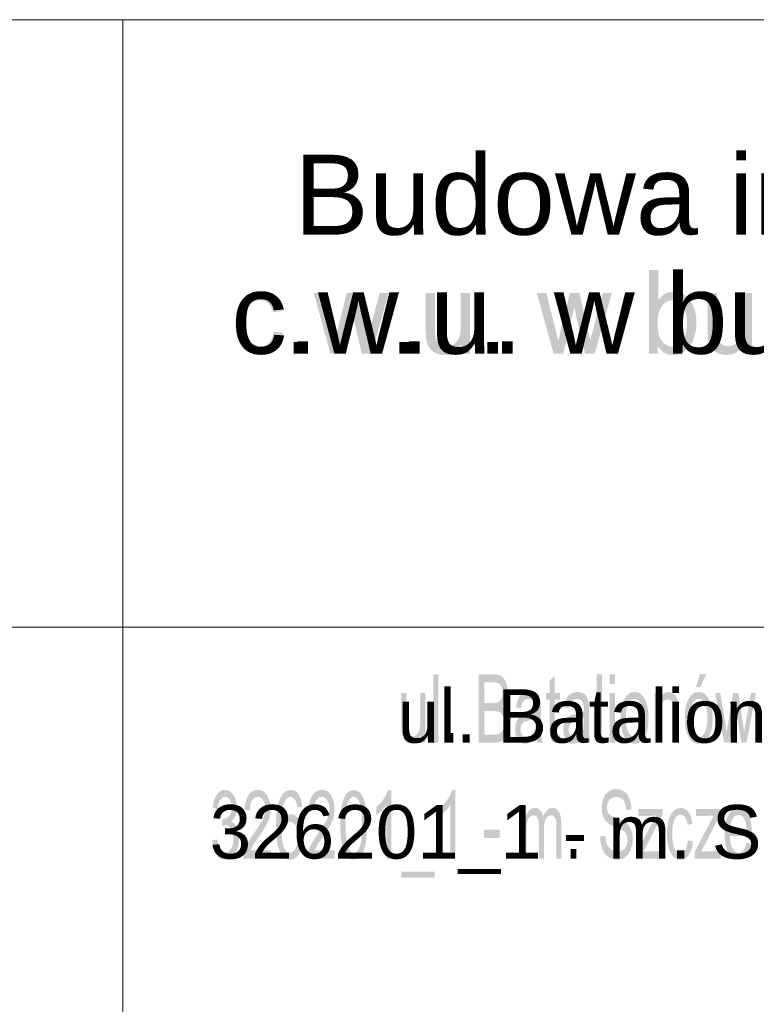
# Model space of a CAD drawing. Header units: millimetres. Extents: x -283 to 124139, y -3891 to 5906.
# Tile 31 of 55: x 1557 to 1691, y -3717 to -3539. Entities that reach past the tile are written whole.
import ezdxf

# ---------------------------------------------------------------- set-up
doc = ezdxf.new("R2010")
doc.units = ezdxf.units.MM
doc.header["$LTSCALE"] = 20
doc.header["$MEASUREMENT"] = 0
doc.layers.get('0').update_dxf_attribs({"color": 252, "linetype": 'CONTINUOUS'})

msp = doc.modelspace()

# ---------------------------------------------------------------- hatches: boundary and pattern name
h = msp.add_hatch(color=7)
h.paths.add_polyline_path([(1672.93, -3599.33), (1671.38, -3599.33), (1671.38, -3584.18), (1673.05, -3584.18), (1673.05, -3589.59), (1673.62, -3588.94), (1674.26, -3588.48), (1674.97, -3588.2), (1675.76, -3588.11), (1676.65, -3588.21), (1677.49, -3588.52), (1678.23, -3589.01), (1678.83, -3589.66), (1679.29, -3590.48), (1679.65, -3591.45), (1679.87, -3592.53), (1679.94, -3593.68), (1679.87, -3595.01), (1679.63, -3596.18), (1679.24, -3597.19), (1678.69, -3598.04), (1678.03, -3598.71), (1677.31, -3599.2), (1676.52, -3599.48), (1675.67, -3599.58), (1674.85, -3599.48), (1674.11, -3599.17), (1673.48, -3598.67), (1672.93, -3597.96)])
h.paths.add_polyline_path([(1672.91, -3593.76), (1672.94, -3594.68), (1673.03, -3595.46), (1673.18, -3596.11), (1673.4, -3596.61), (1673.83, -3597.24), (1674.33, -3597.69), (1674.9, -3597.96), (1675.54, -3598.05), (1676.07, -3597.98), (1676.56, -3597.79), (1677.01, -3597.46), (1677.43, -3596.99), (1677.78, -3596.4), (1678.03, -3595.67), (1678.18, -3594.82), (1678.23, -3593.83), (1678.18, -3592.83), (1678.04, -3591.97), (1677.8, -3591.24), (1677.47, -3590.66), (1677.06, -3590.21), (1676.62, -3589.89), (1676.14, -3589.7), (1675.61, -3589.64), (1675.08, -3589.7), (1674.59, -3589.9), (1674.13, -3590.23), (1673.71, -3590.7), (1673.36, -3591.29), (1673.11, -3591.99), (1672.96, -3592.82)])
h = msp.add_hatch(color=7)
h.dxf.hatch_style = 2
h.paths.add_polyline_path([(1603.43, -3595.31), (1605.08, -3595.55), (1604.89, -3596.44), (1604.6, -3597.24), (1604.2, -3597.93), (1603.7, -3598.51), (1603.11, -3598.98), (1602.46, -3599.31), (1601.74, -3599.51), (1600.97, -3599.58), (1600, -3599.49), (1599.14, -3599.21), (1598.37, -3598.75), (1597.71, -3598.11), (1597.17, -3597.29), (1596.78, -3596.32), (1596.55, -3595.18), (1596.47, -3593.89), (1596.61, -3592.22), (1597, -3590.77), (1597.3, -3590.15), (1597.67, -3589.61), (1598.11, -3589.15), (1598.62, -3588.77), (1599.75, -3588.27), (1600.97, -3588.11), (1601.74, -3588.16), (1602.44, -3588.33), (1603.06, -3588.62), (1603.61, -3589.01), (1604.07, -3589.51), (1604.45, -3590.11), (1604.73, -3590.8), (1604.92, -3591.58), (1603.29, -3591.86), (1602.97, -3590.89), (1602.47, -3590.2), (1601.82, -3589.78), (1601.04, -3589.64), (1600.44, -3589.7), (1599.89, -3589.89), (1599.41, -3590.2), (1598.98, -3590.64), (1598.64, -3591.22), (1598.39, -3591.95), (1598.25, -3592.82), (1598.2, -3593.83), (1598.24, -3594.86), (1598.39, -3595.74), (1598.62, -3596.47), (1598.96, -3597.05), (1599.37, -3597.49), (1599.84, -3597.8), (1600.36, -3597.99), (1600.95, -3598.05), (1601.85, -3597.88), (1602.59, -3597.38), (1602.9, -3597), (1603.13, -3596.53), (1603.31, -3595.96)])
h = msp.add_hatch(color=7)
h.dxf.hatch_style = 2
h.paths.add_polyline_path([(1613.69, -3599.33), (1610.67, -3588.35), (1612.4, -3588.35), (1613.97, -3594.69), (1614.55, -3597.05), (1614.6, -3596.84), (1614.7, -3596.39), (1614.85, -3595.71), (1615.06, -3594.78), (1616.64, -3588.35), (1618.36, -3588.35), (1619.84, -3594.72), (1620.33, -3596.82), (1620.9, -3594.7), (1622.59, -3588.35), (1624.22, -3588.35), (1621.13, -3599.33), (1619.39, -3599.33), (1617.82, -3592.76), (1617.44, -3590.89), (1615.44, -3599.33)])
h = msp.add_hatch(color=7)
h.dxf.hatch_style = 2
h.paths.add_polyline_path([(1637.46, -3599.33), (1637.46, -3597.72), (1636.84, -3598.53), (1636.11, -3599.12), (1635.27, -3599.46), (1634.33, -3599.58), (1633.49, -3599.49), (1632.7, -3599.21), (1632.04, -3598.79), (1631.58, -3598.27), (1631.26, -3597.65), (1631.06, -3596.89), (1630.98, -3596.19), (1630.95, -3595.16), (1630.95, -3588.35), (1632.63, -3588.35), (1632.63, -3594.44), (1632.63, -3595.11), (1632.65, -3595.66), (1632.69, -3596.1), (1632.73, -3596.41), (1632.98, -3597.06), (1633.4, -3597.56), (1633.97, -3597.87), (1634.67, -3597.98), (1635.4, -3597.87), (1636.08, -3597.55), (1636.65, -3597.04), (1637.02, -3596.38), (1637.22, -3595.48), (1637.29, -3594.24), (1637.29, -3588.35), (1638.96, -3588.35), (1638.96, -3599.33)])
h = msp.add_hatch(color=7)
h.dxf.hatch_style = 2
h.paths.add_polyline_path([(1654.08, -3599.33), (1651.06, -3588.35), (1652.79, -3588.35), (1654.37, -3594.69), (1654.95, -3597.05), (1654.99, -3596.84), (1655.09, -3596.39), (1655.25, -3595.71), (1655.46, -3594.78), (1657.03, -3588.35), (1658.76, -3588.35), (1660.23, -3594.72), (1660.73, -3596.82), (1661.29, -3594.7), (1662.99, -3588.35), (1664.61, -3588.35), (1661.53, -3599.33), (1659.79, -3599.33), (1658.21, -3592.76), (1657.84, -3590.89), (1655.83, -3599.33)])
h = msp.add_hatch(color=7)
h.dxf.hatch_style = 2
h.paths.add_polyline_path([(1688.5, -3599.33), (1688.5, -3597.72), (1687.87, -3598.53), (1687.14, -3599.12), (1686.3, -3599.46), (1685.36, -3599.58), (1684.52, -3599.49), (1683.73, -3599.21), (1683.07, -3598.79), (1682.61, -3598.27), (1682.29, -3597.65), (1682.09, -3596.89), (1682.01, -3596.19), (1681.99, -3595.16), (1681.99, -3588.35), (1683.66, -3588.35), (1683.66, -3594.44), (1683.66, -3595.11), (1683.68, -3595.66), (1683.72, -3596.1), (1683.76, -3596.41), (1684.01, -3597.06), (1684.43, -3597.56), (1685.01, -3597.87), (1685.7, -3597.98), (1686.43, -3597.87), (1687.11, -3597.55), (1687.68, -3597.04), (1688.05, -3596.38), (1688.25, -3595.48), (1688.32, -3594.24), (1688.32, -3588.35), (1689.99, -3588.35), (1689.99, -3599.33)])
h = msp.add_hatch(color=7)
h.dxf.hatch_style = 2
h.paths.add_polyline_path([(1607.02, -3599.33), (1607.02, -3597.21), (1608.93, -3597.21), (1608.93, -3599.33)])
h = msp.add_hatch(color=7)
h.dxf.hatch_style = 2
h.paths.add_polyline_path([(1626.15, -3599.33), (1626.15, -3597.21), (1628.05, -3597.21), (1628.05, -3599.33)])
h = msp.add_hatch(color=7)
h.dxf.hatch_style = 2
h.paths.add_polyline_path([(1642.1, -3599.33), (1642.1, -3597.21), (1644.01, -3597.21), (1644.01, -3599.33)])
h = msp.add_hatch(color=7)
h.dxf.hatch_style = 2
h.paths.add_polyline_path([(1632.33, -3669.7), (1632.33, -3657.32), (1633.24, -3657.32), (1633.24, -3669.7)])
h = msp.add_hatch(color=7)
h.paths.add_polyline_path([(1640.54, -3669.7), (1640.54, -3657.32), (1643.33, -3657.32), (1644.09, -3657.42), (1644.69, -3657.7), (1645.15, -3658.18), (1645.5, -3658.86), (1645.71, -3659.66), (1645.79, -3660.49), (1645.72, -3661.26), (1645.53, -3661.98), (1645.2, -3662.62), (1644.75, -3663.11), (1645.34, -3663.56), (1645.78, -3664.24), (1646.06, -3665.1), (1646.15, -3666.11), (1646.09, -3666.95), (1645.93, -3667.73), (1645.68, -3668.39), (1645.38, -3668.88), (1645.02, -3669.23), (1644.57, -3669.49), (1644.03, -3669.65), (1643.37, -3669.7)])
h.paths.add_polyline_path([(1641.52, -3662.52), (1643.13, -3662.52), (1643.69, -3662.49), (1644.07, -3662.38), (1644.39, -3662.13), (1644.63, -3661.76), (1644.77, -3661.28), (1644.82, -3660.68), (1644.78, -3660.11), (1644.64, -3659.6), (1644.43, -3659.21), (1644.14, -3658.96), (1643.69, -3658.83), (1643.01, -3658.78), (1641.52, -3658.78)])
h.paths.add_polyline_path([(1641.52, -3668.24), (1643.37, -3668.24), (1643.78, -3668.22), (1644.04, -3668.18), (1644.61, -3667.84), (1644.82, -3667.55), (1644.98, -3667.15), (1645.09, -3666.67), (1645.13, -3666.11), (1645.08, -3665.46), (1644.92, -3664.91), (1644.66, -3664.47), (1644.33, -3664.19), (1643.87, -3664.04), (1643.24, -3663.98), (1641.52, -3663.98)])
h = msp.add_hatch(color=7)
h.dxf.hatch_style = 2
h.paths.add_polyline_path([(1655.22, -3668.34), (1655.35, -3669.68), (1654.66, -3669.82), (1654.22, -3669.75), (1653.89, -3669.55), (1653.66, -3669.25), (1653.51, -3668.87), (1653.46, -3668.6), (1653.42, -3668.21), (1653.4, -3667.7), (1653.4, -3667.07), (1653.4, -3661.91), (1652.73, -3661.91), (1652.73, -3660.74), (1653.4, -3660.74), (1653.4, -3658.51), (1654.3, -3657.6), (1654.3, -3660.74), (1655.22, -3660.74), (1655.22, -3661.91), (1654.3, -3661.91), (1654.3, -3667.16), (1654.32, -3667.69), (1654.35, -3667.99), (1654.51, -3668.29), (1654.82, -3668.4)])
h = msp.add_hatch(color=7)
h.dxf.hatch_style = 2
h.paths.add_polyline_path([(1661.91, -3669.7), (1661.91, -3657.32), (1662.82, -3657.32), (1662.82, -3669.7)])
h = msp.add_hatch(color=7)
h.paths.add_polyline_path([(1664.26, -3659.07), (1664.26, -3657.32), (1665.17, -3657.32), (1665.17, -3659.07)])
h.paths.add_polyline_path([(1664.26, -3669.7), (1664.26, -3660.74), (1665.17, -3660.74), (1665.17, -3669.7)])
h = msp.add_hatch(color=7)
h.paths.add_polyline_path([(1677.83, -3665.22), (1677.88, -3664.05), (1678.04, -3663.05), (1678.3, -3662.21), (1678.67, -3661.53), (1679.03, -3661.09), (1679.43, -3660.78), (1679.87, -3660.59), (1680.35, -3660.53), (1680.88, -3660.61), (1681.36, -3660.83), (1681.79, -3661.21), (1682.17, -3661.74), (1682.47, -3662.41), (1682.69, -3663.19), (1682.83, -3664.08), (1682.87, -3665.09), (1682.85, -3665.91), (1682.79, -3666.64), (1682.7, -3667.27), (1682.56, -3667.81), (1682.18, -3668.69), (1681.65, -3669.35), (1681.03, -3669.76), (1680.35, -3669.9), (1679.82, -3669.83), (1679.33, -3669.6), (1678.9, -3669.22), (1678.53, -3668.69), (1678.22, -3668.02), (1678.01, -3667.22), (1677.88, -3666.29)])
h.paths.add_polyline_path([(1678.77, -3665.22), (1678.8, -3666.02), (1678.88, -3666.72), (1679.02, -3667.31), (1679.22, -3667.8), (1679.46, -3668.17), (1679.73, -3668.44), (1680.03, -3668.6), (1680.35, -3668.65), (1680.68, -3668.6), (1680.98, -3668.44), (1681.24, -3668.17), (1681.48, -3667.79), (1681.68, -3667.3), (1681.82, -3666.7), (1681.91, -3665.99), (1681.93, -3665.16), (1681.91, -3664.38), (1681.82, -3663.7), (1681.68, -3663.12), (1681.48, -3662.65), (1681.24, -3662.27), (1680.97, -3662), (1680.68, -3661.84), (1680.35, -3661.79), (1680.03, -3661.84), (1679.73, -3662), (1679.46, -3662.27), (1679.22, -3662.64), (1679.02, -3663.12), (1678.88, -3663.71), (1678.8, -3664.41)])
h.paths.add_polyline_path([(1679.88, -3659.62), (1680.56, -3657.26), (1681.75, -3657.26), (1680.64, -3659.62)])
h = msp.add_hatch(color=7)
h.dxf.hatch_style = 2
h.paths.add_polyline_path([(1630.07, -3669.7), (1630.07, -3668.38), (1629.73, -3669.05), (1629.33, -3669.52), (1628.87, -3669.81), (1628.36, -3669.9), (1627.9, -3669.83), (1627.47, -3669.6), (1627.11, -3669.25), (1626.86, -3668.83), (1626.69, -3668.32), (1626.58, -3667.71), (1626.54, -3667.13), (1626.52, -3666.29), (1626.52, -3660.74), (1627.43, -3660.74), (1627.43, -3665.7), (1627.45, -3666.7), (1627.49, -3667.31), (1627.62, -3667.85), (1627.86, -3668.25), (1628.17, -3668.51), (1628.54, -3668.59), (1628.94, -3668.51), (1629.31, -3668.24), (1629.62, -3667.83), (1629.82, -3667.29), (1629.94, -3666.55), (1629.97, -3665.54), (1629.97, -3660.74), (1630.88, -3660.74), (1630.88, -3669.7)])
h = msp.add_hatch(color=7)
h.paths.add_polyline_path([(1650.94, -3668.59), (1650.44, -3669.21), (1649.96, -3669.61), (1649.48, -3669.83), (1648.96, -3669.9), (1648.54, -3669.86), (1648.17, -3669.72), (1647.86, -3669.5), (1647.59, -3669.18), (1647.24, -3668.36), (1647.12, -3667.33), (1647.16, -3666.71), (1647.3, -3666.13), (1647.5, -3665.64), (1647.77, -3665.26), (1648.42, -3664.76), (1648.76, -3664.65), (1649.23, -3664.53), (1650.19, -3664.29), (1650.86, -3664.01), (1650.86, -3663.76), (1650.87, -3663.61), (1650.8, -3662.82), (1650.61, -3662.3), (1650.17, -3661.92), (1649.57, -3661.79), (1649.01, -3661.88), (1648.62, -3662.17), (1648.35, -3662.69), (1648.17, -3663.49), (1647.28, -3663.29), (1647.43, -3662.43), (1647.67, -3661.75), (1648.01, -3661.23), (1648.48, -3660.85), (1649.05, -3660.61), (1649.7, -3660.53), (1650.32, -3660.6), (1650.82, -3660.8), (1651.19, -3661.11), (1651.45, -3661.48), (1651.63, -3661.95), (1651.74, -3662.52), (1651.77, -3663.06), (1651.78, -3663.92), (1651.78, -3665.94), (1651.78, -3666.9), (1651.8, -3667.67), (1651.81, -3668.24), (1651.84, -3668.62), (1652.07, -3669.7), (1651.12, -3669.7)])
h.paths.add_polyline_path([(1650.86, -3665.2), (1650.24, -3665.51), (1649.37, -3665.77), (1648.89, -3665.92), (1648.58, -3666.08), (1648.22, -3666.57), (1648.09, -3667.29), (1648.16, -3667.85), (1648.37, -3668.31), (1648.71, -3668.61), (1649.17, -3668.71), (1649.67, -3668.62), (1650.11, -3668.33), (1650.47, -3667.87), (1650.71, -3667.28), (1650.82, -3666.64), (1650.86, -3665.76)])
h = msp.add_hatch(color=7)
h.paths.add_polyline_path([(1659.64, -3668.59), (1659.14, -3669.21), (1658.67, -3669.61), (1658.18, -3669.83), (1657.66, -3669.9), (1657.24, -3669.86), (1656.87, -3669.72), (1656.56, -3669.5), (1656.3, -3669.18), (1655.94, -3668.36), (1655.82, -3667.33), (1655.87, -3666.71), (1656, -3666.13), (1656.21, -3665.64), (1656.47, -3665.26), (1657.13, -3664.76), (1657.46, -3664.65), (1657.94, -3664.53), (1658.9, -3664.29), (1659.56, -3664.01), (1659.57, -3663.76), (1659.57, -3663.61), (1659.5, -3662.82), (1659.31, -3662.3), (1658.88, -3661.92), (1658.27, -3661.79), (1657.71, -3661.88), (1657.32, -3662.17), (1657.06, -3662.69), (1656.87, -3663.49), (1655.98, -3663.29), (1656.14, -3662.43), (1656.38, -3661.75), (1656.72, -3661.23), (1657.18, -3660.85), (1657.75, -3660.61), (1658.4, -3660.53), (1659.03, -3660.6), (1659.52, -3660.8), (1659.9, -3661.11), (1660.16, -3661.48), (1660.33, -3661.95), (1660.44, -3662.52), (1660.47, -3663.06), (1660.49, -3663.92), (1660.49, -3665.94), (1660.49, -3666.9), (1660.5, -3667.67), (1660.52, -3668.24), (1660.54, -3668.62), (1660.77, -3669.7), (1659.82, -3669.7)])
h.paths.add_polyline_path([(1659.56, -3665.2), (1658.94, -3665.51), (1658.07, -3665.77), (1657.59, -3665.92), (1657.28, -3666.08), (1656.92, -3666.57), (1656.79, -3667.29), (1656.86, -3667.85), (1657.07, -3668.31), (1657.41, -3668.61), (1657.88, -3668.71), (1658.37, -3668.62), (1658.81, -3668.33), (1659.17, -3667.87), (1659.42, -3667.28), (1659.53, -3666.64), (1659.56, -3665.76)])
h = msp.add_hatch(color=7)
h.paths.add_polyline_path([(1666.23, -3665.22), (1666.28, -3664.05), (1666.44, -3663.05), (1666.7, -3662.21), (1667.06, -3661.53), (1667.42, -3661.09), (1667.83, -3660.78), (1668.27, -3660.59), (1668.75, -3660.53), (1669.28, -3660.61), (1669.76, -3660.83), (1670.18, -3661.21), (1670.56, -3661.74), (1670.87, -3662.41), (1671.09, -3663.19), (1671.22, -3664.08), (1671.27, -3665.09), (1671.25, -3665.91), (1671.19, -3666.64), (1671.09, -3667.27), (1670.95, -3667.81), (1670.57, -3668.69), (1670.05, -3669.35), (1669.43, -3669.76), (1668.75, -3669.9), (1668.21, -3669.83), (1667.73, -3669.6), (1667.3, -3669.22), (1666.92, -3668.69), (1666.62, -3668.02), (1666.4, -3667.22), (1666.27, -3666.29)])
h.paths.add_polyline_path([(1667.16, -3665.22), (1667.19, -3666.02), (1667.28, -3666.72), (1667.42, -3667.31), (1667.61, -3667.8), (1667.85, -3668.17), (1668.12, -3668.44), (1668.42, -3668.6), (1668.75, -3668.65), (1669.07, -3668.6), (1669.37, -3668.44), (1669.64, -3668.17), (1669.88, -3667.79), (1670.07, -3667.3), (1670.22, -3666.7), (1670.3, -3665.99), (1670.33, -3665.16), (1670.3, -3664.38), (1670.22, -3663.7), (1670.07, -3663.12), (1669.88, -3662.65), (1669.64, -3662.27), (1669.37, -3662), (1669.07, -3661.84), (1668.75, -3661.79), (1668.42, -3661.84), (1668.12, -3662), (1667.85, -3662.27), (1667.61, -3662.64), (1667.42, -3663.12), (1667.28, -3663.71), (1667.19, -3664.41)])
h = msp.add_hatch(color=7)
h.dxf.hatch_style = 2
h.paths.add_polyline_path([(1672.37, -3669.7), (1672.37, -3660.74), (1673.19, -3660.74), (1673.19, -3662.01), (1673.52, -3661.36), (1673.91, -3660.9), (1674.37, -3660.62), (1674.9, -3660.53), (1675.37, -3660.6), (1675.79, -3660.82), (1676.15, -3661.16), (1676.4, -3661.59), (1676.58, -3662.1), (1676.69, -3662.71), (1676.73, -3663.29), (1676.74, -3664.19), (1676.74, -3669.7), (1675.83, -3669.7), (1675.83, -3664.25), (1675.8, -3663.44), (1675.72, -3662.86), (1675.57, -3662.44), (1675.34, -3662.12), (1675.05, -3661.92), (1674.71, -3661.85), (1674.17, -3662), (1673.7, -3662.47), (1673.52, -3662.84), (1673.39, -3663.36), (1673.31, -3664.01), (1673.28, -3664.8), (1673.28, -3669.7)])
h = msp.add_hatch(color=7)
h.dxf.hatch_style = 2
h.paths.add_polyline_path([(1684.97, -3669.7), (1683.32, -3660.74), (1684.26, -3660.74), (1685.12, -3665.91), (1685.44, -3667.83), (1685.46, -3667.66), (1685.52, -3667.3), (1685.6, -3666.74), (1685.72, -3665.98), (1686.57, -3660.74), (1687.51, -3660.74), (1688.32, -3665.93), (1688.58, -3667.65), (1688.89, -3665.92), (1689.81, -3660.74), (1690.7, -3660.74), (1689.02, -3669.7), (1688.07, -3669.7), (1687.22, -3664.33), (1687.01, -3662.8), (1685.92, -3669.7)])
h = msp.add_hatch(color=7)
h.dxf.hatch_style = 2
h.paths.add_polyline_path([(1634.92, -3669.7), (1634.92, -3667.97), (1635.96, -3667.97), (1635.96, -3669.7)])
h = msp.add_hatch(color=7)
h.dxf.hatch_style = 2
h.paths.add_polyline_path([(1592.28, -3687.4), (1593.19, -3687.2), (1593.4, -3688.31), (1593.73, -3689.06), (1594.14, -3689.49), (1594.64, -3689.63), (1595.24, -3689.45), (1595.73, -3688.89), (1596.06, -3688.06), (1596.17, -3687.05), (1596.07, -3686.09), (1595.76, -3685.32), (1595.29, -3684.81), (1594.72, -3684.64), (1594.43, -3684.69), (1594.08, -3684.81), (1594.18, -3683.48), (1594.33, -3683.5), (1594.88, -3683.37), (1595.37, -3682.99), (1595.72, -3682.35), (1595.84, -3681.43), (1595.75, -3680.66), (1595.5, -3680.04), (1595.11, -3679.63), (1594.62, -3679.49), (1594.14, -3679.63), (1593.74, -3680.05), (1593.44, -3680.75), (1593.28, -3681.72), (1592.37, -3681.45), (1592.48, -3680.73), (1592.64, -3680.1), (1592.86, -3679.55), (1593.13, -3679.09), (1593.44, -3678.72), (1593.79, -3678.46), (1594.18, -3678.3), (1594.6, -3678.25), (1595.19, -3678.36), (1595.72, -3678.68), (1596.17, -3679.19), (1596.5, -3679.87), (1596.71, -3680.64), (1596.78, -3681.46), (1596.71, -3682.23), (1596.52, -3682.92), (1596.2, -3683.51), (1595.75, -3683.97), (1596.34, -3684.36), (1596.77, -3685.02), (1597.05, -3685.92), (1597.14, -3687.02), (1597.1, -3687.8), (1596.96, -3688.51), (1596.74, -3689.17), (1596.43, -3689.76), (1596.05, -3690.26), (1595.63, -3690.61), (1595.16, -3690.82), (1594.64, -3690.89), (1594.17, -3690.83), (1593.74, -3690.65), (1593.36, -3690.35), (1593.01, -3689.92), (1592.73, -3689.4), (1592.51, -3688.81), (1592.36, -3688.14)])
h = msp.add_hatch(color=7)
h.dxf.hatch_style = 2
h.paths.add_polyline_path([(1602.87, -3689.21), (1602.87, -3690.67), (1597.96, -3690.67), (1598.06, -3689.61), (1598.31, -3688.79), (1598.67, -3687.97), (1599.17, -3687.1), (1599.86, -3686.1), (1600.41, -3685.31), (1600.87, -3684.61), (1601.23, -3684), (1601.49, -3683.48), (1601.81, -3682.54), (1601.92, -3681.65), (1601.82, -3680.81), (1601.53, -3680.12), (1601.09, -3679.66), (1600.52, -3679.5), (1599.93, -3679.67), (1599.47, -3680.16), (1599.17, -3680.95), (1599.07, -3681.99), (1598.13, -3681.82), (1598.21, -3681), (1598.36, -3680.29), (1598.57, -3679.67), (1598.86, -3679.16), (1599.2, -3678.76), (1599.59, -3678.48), (1600.04, -3678.3), (1600.54, -3678.25), (1601.05, -3678.31), (1601.5, -3678.49), (1601.89, -3678.8), (1602.23, -3679.24), (1602.7, -3680.34), (1602.86, -3681.68), (1602.68, -3683.14), (1602.43, -3683.88), (1602.07, -3684.65), (1601.82, -3685.09), (1601.5, -3685.59), (1601.12, -3686.18), (1600.66, -3686.83), (1600.29, -3687.36), (1599.99, -3687.79), (1599.76, -3688.14), (1599.61, -3688.39), (1599.23, -3689.21)])
h = msp.add_hatch(color=7)
h.paths.add_polyline_path([(1608.61, -3681.33), (1607.7, -3681.45), (1607.55, -3680.67), (1607.36, -3680.15), (1606.94, -3679.66), (1606.45, -3679.49), (1606.04, -3679.6), (1605.68, -3679.9), (1605.3, -3680.54), (1605, -3681.43), (1604.89, -3681.98), (1604.81, -3682.65), (1604.76, -3683.42), (1604.74, -3684.29), (1605.11, -3683.56), (1605.55, -3683.05), (1606.04, -3682.75), (1606.55, -3682.64), (1606.99, -3682.71), (1607.39, -3682.93), (1607.76, -3683.27), (1608.1, -3683.76), (1608.38, -3684.36), (1608.58, -3685.04), (1608.7, -3685.81), (1608.74, -3686.65), (1608.66, -3687.78), (1608.44, -3688.82), (1608.08, -3689.7), (1607.61, -3690.35), (1607.05, -3690.75), (1606.42, -3690.88), (1605.87, -3690.8), (1605.38, -3690.53), (1604.94, -3690.1), (1604.56, -3689.49), (1604.24, -3688.67), (1604.02, -3687.64), (1603.88, -3686.37), (1603.84, -3684.88), (1603.89, -3683.21), (1604.04, -3681.78), (1604.29, -3680.6), (1604.63, -3679.66), (1605.01, -3679.04), (1605.45, -3678.6), (1605.94, -3678.33), (1606.5, -3678.25), (1606.92, -3678.3), (1607.3, -3678.45), (1607.64, -3678.71), (1607.94, -3679.06), (1608.38, -3680.04)])
h.paths.add_polyline_path([(1604.89, -3686.66), (1604.94, -3687.43), (1605.09, -3688.17), (1605.32, -3688.8), (1605.64, -3689.26), (1606.01, -3689.54), (1606.4, -3689.63), (1606.68, -3689.58), (1606.94, -3689.44), (1607.17, -3689.2), (1607.39, -3688.86), (1607.7, -3687.94), (1607.81, -3686.75), (1607.71, -3685.6), (1607.4, -3684.72), (1606.93, -3684.17), (1606.36, -3683.98), (1605.79, -3684.17), (1605.32, -3684.72), (1604.99, -3685.58)])
h = msp.add_hatch(color=7)
h.dxf.hatch_style = 2
h.paths.add_polyline_path([(1614.47, -3689.21), (1614.47, -3690.67), (1609.56, -3690.67), (1609.67, -3689.61), (1609.91, -3688.79), (1610.27, -3687.97), (1610.78, -3687.1), (1611.46, -3686.1), (1612.02, -3685.31), (1612.48, -3684.61), (1612.84, -3684), (1613.1, -3683.48), (1613.42, -3682.54), (1613.53, -3681.65), (1613.43, -3680.81), (1613.14, -3680.12), (1612.69, -3679.66), (1612.13, -3679.5), (1611.53, -3679.67), (1611.07, -3680.16), (1610.77, -3680.95), (1610.68, -3681.99), (1609.74, -3681.82), (1609.82, -3681), (1609.96, -3680.29), (1610.18, -3679.67), (1610.46, -3679.16), (1610.8, -3678.76), (1611.2, -3678.48), (1611.64, -3678.3), (1612.15, -3678.25), (1612.65, -3678.31), (1613.1, -3678.49), (1613.5, -3678.8), (1613.84, -3679.24), (1614.31, -3680.34), (1614.46, -3681.68), (1614.28, -3683.14), (1614.04, -3683.88), (1613.67, -3684.65), (1613.43, -3685.09), (1613.11, -3685.59), (1612.72, -3686.18), (1612.27, -3686.83), (1611.89, -3687.36), (1611.59, -3687.79), (1611.37, -3688.14), (1611.21, -3688.39), (1610.83, -3689.21)])
h = msp.add_hatch(color=7)
h.paths.add_polyline_path([(1615.48, -3684.57), (1615.5, -3683.53), (1615.55, -3682.59), (1615.63, -3681.76), (1615.75, -3681.04), (1616.09, -3679.85), (1616.56, -3678.97), (1617.16, -3678.43), (1617.9, -3678.25), (1618.47, -3678.35), (1618.95, -3678.65), (1619.36, -3679.14), (1619.7, -3679.8), (1619.96, -3680.64), (1620.16, -3681.64), (1620.28, -3682.92), (1620.33, -3684.57), (1620.31, -3685.61), (1620.26, -3686.54), (1620.17, -3687.36), (1620.06, -3688.09), (1619.72, -3689.27), (1619.25, -3690.15), (1618.65, -3690.7), (1617.9, -3690.88), (1617.39, -3690.8), (1616.94, -3690.56), (1616.55, -3690.16), (1616.22, -3689.6), (1615.89, -3688.71), (1615.67, -3687.57), (1615.53, -3686.19)])
h.paths.add_polyline_path([(1616.42, -3684.57), (1616.45, -3685.96), (1616.53, -3687.11), (1616.66, -3687.99), (1616.85, -3688.62), (1617.07, -3689.06), (1617.32, -3689.38), (1617.6, -3689.57), (1617.9, -3689.63), (1618.2, -3689.57), (1618.48, -3689.38), (1618.73, -3689.06), (1618.96, -3688.62), (1619.15, -3687.99), (1619.28, -3687.1), (1619.36, -3685.96), (1619.39, -3684.57), (1619.36, -3683.17), (1619.28, -3682.03), (1619.15, -3681.14), (1618.96, -3680.51), (1618.73, -3680.07), (1618.48, -3679.75), (1618.2, -3679.57), (1617.89, -3679.5), (1617.6, -3679.56), (1617.33, -3679.73), (1617.09, -3680), (1616.89, -3680.39), (1616.69, -3681.08), (1616.54, -3682), (1616.45, -3683.16)])
h = msp.add_hatch(color=7)
h.dxf.hatch_style = 2
h.paths.add_polyline_path([(1624.72, -3690.67), (1623.81, -3690.67), (1623.81, -3680.99), (1623.43, -3681.51), (1622.94, -3682.04), (1622.44, -3682.49), (1621.99, -3682.82), (1621.99, -3681.35), (1622.7, -3680.69), (1623.32, -3679.9), (1623.81, -3679.06), (1624.13, -3678.25), (1624.72, -3678.25)])
h = msp.add_hatch(color=7)
h.dxf.hatch_style = 2
h.paths.add_polyline_path([(1636.32, -3690.67), (1635.41, -3690.67), (1635.41, -3680.99), (1635.03, -3681.51), (1634.55, -3682.04), (1634.04, -3682.49), (1633.59, -3682.82), (1633.59, -3681.35), (1634.31, -3680.69), (1634.93, -3679.9), (1635.42, -3679.06), (1635.74, -3678.25), (1636.32, -3678.25)])
h = msp.add_hatch(color=7)
h.dxf.hatch_style = 2
h.paths.add_polyline_path([(1662.5, -3686.7), (1663.43, -3686.56), (1663.54, -3687.4), (1663.73, -3688.08), (1664.04, -3688.62), (1664.48, -3689.05), (1665.02, -3689.32), (1665.62, -3689.41), (1666.15, -3689.34), (1666.61, -3689.14), (1666.99, -3688.81), (1667.25, -3688.37), (1667.41, -3687.86), (1667.47, -3687.31), (1667.42, -3686.77), (1667.26, -3686.29), (1666.99, -3685.89), (1666.6, -3685.56), (1666.12, -3685.32), (1665.27, -3684.96), (1664.4, -3684.56), (1663.84, -3684.19), (1663.37, -3683.67), (1663.05, -3683.04), (1662.85, -3682.31), (1662.79, -3681.5), (1662.87, -3680.59), (1663.1, -3679.75), (1663.5, -3679.03), (1664.04, -3678.51), (1664.68, -3678.19), (1665.4, -3678.09), (1666.18, -3678.2), (1666.85, -3678.53), (1667.41, -3679.08), (1667.82, -3679.83), (1668.09, -3680.75), (1668.19, -3681.78), (1667.25, -3681.9), (1667.08, -3680.87), (1666.73, -3680.13), (1666.19, -3679.68), (1665.44, -3679.53), (1664.67, -3679.66), (1664.14, -3680.07), (1663.84, -3680.67), (1663.73, -3681.39), (1663.81, -3681.99), (1664.02, -3682.48), (1664.22, -3682.7), (1664.53, -3682.92), (1664.96, -3683.14), (1665.5, -3683.37), (1666.51, -3683.79), (1667.15, -3684.16), (1667.71, -3684.72), (1668.1, -3685.42), (1668.34, -3686.24), (1668.41, -3687.18), (1668.33, -3688.13), (1668.07, -3689.04), (1667.66, -3689.81), (1667.1, -3690.4), (1666.42, -3690.76), (1665.67, -3690.88), (1664.74, -3690.76), (1663.98, -3690.39), (1663.37, -3689.78), (1662.91, -3688.92), (1662.61, -3687.87)])
h = msp.add_hatch(color=7)
h.dxf.hatch_style = 2
h.paths.add_polyline_path([(1648.22, -3690.67), (1648.22, -3681.71), (1649.04, -3681.71), (1649.04, -3682.96), (1649.33, -3682.37), (1649.71, -3681.91), (1650.16, -3681.6), (1650.67, -3681.5), (1651.21, -3681.61), (1651.65, -3681.92), (1651.98, -3682.41), (1652.19, -3683.07), (1652.53, -3682.39), (1652.92, -3681.9), (1653.36, -3681.6), (1653.85, -3681.5), (1654.23, -3681.55), (1654.56, -3681.69), (1654.84, -3681.92), (1655.08, -3682.24), (1655.27, -3682.66), (1655.4, -3683.18), (1655.48, -3683.8), (1655.51, -3684.52), (1655.51, -3690.67), (1654.6, -3690.67), (1654.6, -3685.02), (1654.58, -3684.24), (1654.52, -3683.71), (1654.39, -3683.35), (1654.19, -3683.07), (1653.94, -3682.88), (1653.65, -3682.82), (1653.13, -3682.98), (1652.71, -3683.45), (1652.54, -3683.81), (1652.42, -3684.27), (1652.35, -3684.82), (1652.33, -3685.46), (1652.33, -3690.67), (1651.42, -3690.67), (1651.42, -3684.85), (1651.37, -3683.96), (1651.2, -3683.33), (1650.9, -3682.95), (1650.47, -3682.82), (1650.1, -3682.91), (1649.75, -3683.16), (1649.47, -3683.58), (1649.28, -3684.15), (1649.17, -3684.94), (1649.14, -3686.02), (1649.14, -3690.67)])
h = msp.add_hatch(color=7)
h.dxf.hatch_style = 2
h.paths.add_polyline_path([(1669.2, -3690.67), (1669.2, -3689.44), (1672.62, -3682.89), (1671.6, -3682.94), (1669.4, -3682.94), (1669.4, -3681.71), (1673.8, -3681.71), (1673.8, -3682.71), (1670.89, -3688.4), (1670.32, -3689.44), (1671.48, -3689.36), (1673.96, -3689.36), (1673.96, -3690.67)])
h = msp.add_hatch(color=7)
h.dxf.hatch_style = 2
h.paths.add_polyline_path([(1678.41, -3687.39), (1679.31, -3687.58), (1679.2, -3688.31), (1679.04, -3688.96), (1678.83, -3689.52), (1678.55, -3690), (1678.23, -3690.38), (1677.88, -3690.66), (1677.49, -3690.82), (1677.07, -3690.87), (1676.54, -3690.8), (1676.07, -3690.57), (1675.65, -3690.2), (1675.29, -3689.67), (1675, -3689.01), (1674.79, -3688.21), (1674.66, -3687.28), (1674.62, -3686.22), (1674.69, -3684.86), (1674.91, -3683.68), (1675.27, -3682.73), (1675.79, -3682.05), (1676.4, -3681.64), (1677.07, -3681.5), (1677.49, -3681.55), (1677.87, -3681.69), (1678.21, -3681.92), (1678.5, -3682.24), (1678.96, -3683.14), (1679.22, -3684.34), (1678.33, -3684.57), (1678.16, -3683.78), (1677.88, -3683.21), (1677.53, -3682.87), (1677.11, -3682.75), (1676.78, -3682.8), (1676.48, -3682.96), (1676.22, -3683.22), (1675.99, -3683.58), (1675.8, -3684.05), (1675.67, -3684.64), (1675.59, -3685.35), (1675.56, -3686.18), (1675.58, -3687.02), (1675.66, -3687.74), (1675.79, -3688.33), (1675.97, -3688.8), (1676.19, -3689.16), (1676.45, -3689.42), (1676.74, -3689.57), (1677.06, -3689.62), (1677.55, -3689.49), (1677.95, -3689.07), (1678.25, -3688.38)])
h = msp.add_hatch(color=7)
h.dxf.hatch_style = 2
h.paths.add_polyline_path([(1679.64, -3690.67), (1679.64, -3689.44), (1683.06, -3682.89), (1682.03, -3682.94), (1679.84, -3682.94), (1679.84, -3681.71), (1684.24, -3681.71), (1684.24, -3682.71), (1681.32, -3688.4), (1680.76, -3689.44), (1681.91, -3689.36), (1684.4, -3689.36), (1684.4, -3690.67)])
h = msp.add_hatch(color=7)
h.paths.add_polyline_path([(1689.02, -3687.78), (1689.96, -3687.98), (1689.64, -3689.2), (1689.13, -3690.11), (1688.81, -3690.45), (1688.45, -3690.68), (1688.04, -3690.83), (1687.59, -3690.87), (1687.03, -3690.8), (1686.54, -3690.57), (1686.1, -3690.19), (1685.72, -3689.66), (1685.42, -3689), (1685.2, -3688.21), (1685.08, -3687.3), (1685.03, -3686.26), (1685.08, -3685.2), (1685.21, -3684.26), (1685.42, -3683.44), (1685.73, -3682.76), (1686.11, -3682.21), (1686.53, -3681.82), (1687.01, -3681.58), (1687.54, -3681.5), (1688.06, -3681.58), (1688.52, -3681.81), (1688.94, -3682.19), (1689.31, -3682.73), (1689.61, -3683.4), (1689.82, -3684.2), (1689.95, -3685.12), (1689.99, -3686.17), (1689.99, -3686.58), (1685.97, -3686.58), (1686.02, -3687.27), (1686.12, -3687.88), (1686.27, -3688.4), (1686.47, -3688.84), (1686.71, -3689.18), (1686.98, -3689.43), (1687.28, -3689.57), (1687.6, -3689.62), (1688.06, -3689.51), (1688.46, -3689.18), (1688.77, -3688.62)])
h.paths.add_polyline_path([(1686.02, -3685.33), (1689.03, -3685.33), (1688.91, -3684.34), (1688.68, -3683.63), (1688.45, -3683.25), (1688.18, -3682.97), (1687.88, -3682.81), (1687.55, -3682.75), (1686.98, -3682.93), (1686.5, -3683.46), (1686.17, -3684.27)])
h = msp.add_hatch(color=7)
h.dxf.hatch_style = 2
h.paths.add_polyline_path([(1641.49, -3686.96), (1641.49, -3685.43), (1644.3, -3685.43), (1644.3, -3686.96)])
h = msp.add_hatch(color=7)
h.dxf.hatch_style = 2
h.paths.add_polyline_path([(1657.18, -3690.67), (1657.18, -3688.94), (1658.21, -3688.94), (1658.21, -3690.67)])
h = msp.add_hatch(color=7)
h.dxf.hatch_style = 2
h.paths.add_polyline_path([(1626.5, -3694.1), (1626.5, -3693.01), (1632.54, -3693.01), (1632.54, -3694.1)])

# ---------------------------------------------------------------- linework, layer by layer
at = {"color": 7, "lineweight": 0}
for points in [[(1467.03, -3538.9), (2065.31, -3538.9)], [(1576.14, -3538.9), (1576.14, -3846.34)], [(1467.03, -3648.8), (2065.31, -3648.8)]]:
    msp.add_lwpolyline(points, dxfattribs=at)

# ---------------------------------------------------------------- texts
at = {"color": 7, "attachment_point": 1}
for s, insert, char_height in [('{\\fArial|b0|i0|c0;Budowa instalacji c.o., instalacji gazowej, instalacji}', (1607.14, -3563.32), 14.4727), ('{\\fArial|b0|i0|c0;c.w.u. w budynkach na terenie Zespó}', (1595.73, -3584.86), 14.4727), ('{\\fArial|b0|i0|c0;ul. Batalionów Ch}', (1625.86, -3660.03), 9.6716), ('{\\fArial|b0|i0|c0;326201_1 - m. Szczecin 326201_1.4167 - obr}', (1591.84, -3681), 9.6716)]:
    msp.add_mtext(s, dxfattribs=dict(at, insert=insert, char_height=char_height))

doc.saveas('drawing.dxf')
